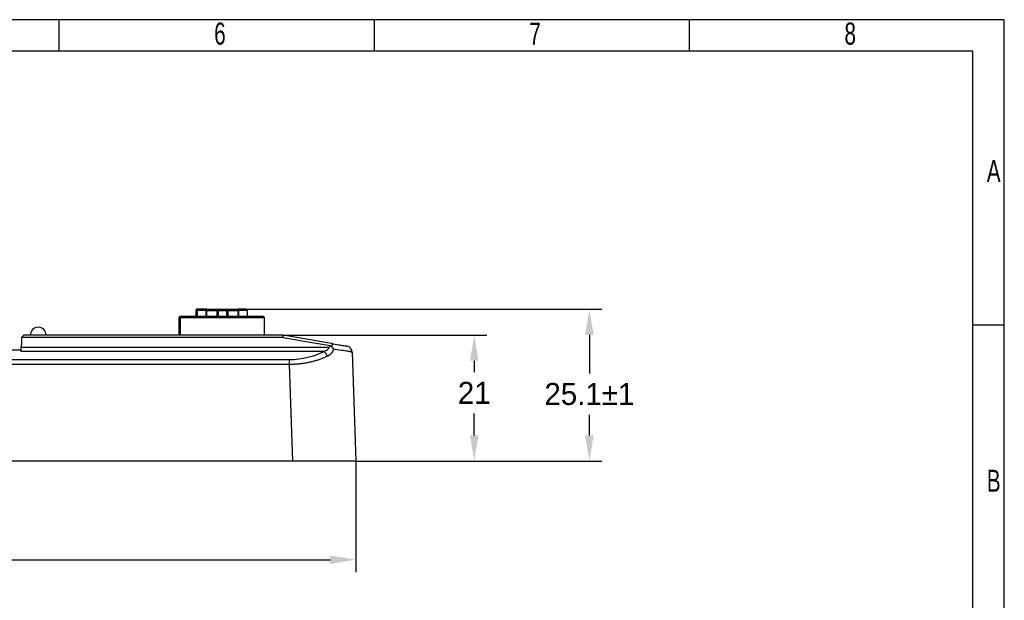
# Model space of a CAD drawing. Header units: millimetres. Extents: x 0 to 1380, y 0 to 297.
# Tile 25 of 60: x 264 to 420, y 205 to 297. Entities that reach past the tile are written whole.
import ezdxf

# ---------------------------------------------------------------- set-up
doc = ezdxf.new("R2010")
doc.units = ezdxf.units.MM
doc.header["$PDSIZE"] = -1
for name, color, linetype in [('10', 7, 'Continuous'), ('5', 7, 'Continuous'), ('9', 7, 'Continuous')]:
    doc.layers.add(name, color=color, linetype=linetype)
doc.styles.add('SLDTEXTSTYLE4', font='TXT', dxfattribs={"width": 0.7})
doc.dimstyles.new('ISO-25', dxfattribs={"dimtxt": 2.5, "dimasz": 2.5, "dimexe": 1.25, "dimexo": 0.625, "dimtad": 1, "dimtxsty": 'Standard', "dimcen": 2.5, "dimadec": 0, "dimazin": 0, "dimtfac": 1, "dimtmove": 0, "dimatfit": 3, "dimfxl": 1, "dimarcsym": 0})

# ---------------------------------------------------------------- blocks, each defined once
blk = doc.blocks.new('*D2')
at = {"color": 0, "lineweight": -2}
for p, q in [((97.12, 226.92), (97.12, 209.26)), ((317.12, 226.92), (317.12, 209.26)), ((101.2, 211.26), (313.04, 211.26))]:
    blk.add_line(p, q, dxfattribs=at)
at = {"color": 0}
for points in [[(101.2, 211.94), (101.2, 210.58), (97.12, 211.26)], [(313.04, 210.58), (313.04, 211.94), (317.12, 211.26)]]:
    blk.add_solid(points, dxfattribs=at)
at = {"layer": 'Defpoints', "color": 0}
for p in [(97.12, 226.92), (317.12, 226.92), (317.12, 211.26)]:
    blk.add_point(p, dxfattribs=at)
at = {"color": 0, "insert": (207.12, 214.83), "char_height": 3.5, "attachment_point": 5}
blk.add_mtext('220,0%%p2', dxfattribs=at)
blk = doc.blocks.new('*D5')
at = {"color": 0, "lineweight": -2}
for p, q in [((299.73, 251.02), (356.17, 251.02)), ((354.17, 246.94), (354.17, 240.82)), ((354.17, 231), (354.17, 234.27)), ((317.12, 226.92), (356.17, 226.92))]:
    blk.add_line(p, q, dxfattribs=at)
at = {"color": 0}
for points in [[(354.85, 246.94), (353.49, 246.94), (354.17, 251.02)], [(353.49, 231), (354.85, 231), (354.17, 226.92)]]:
    blk.add_solid(points, dxfattribs=at)
at = {"layer": 'Defpoints', "color": 0}
for p in [(299.73, 251.02), (354.17, 251.02), (317.12, 226.92)]:
    blk.add_point(p, dxfattribs=at)
at = {"color": 0, "insert": (354.17, 237.55), "char_height": 3.5, "attachment_point": 5}
blk.add_mtext('25.1±1', dxfattribs=at)
blk = doc.blocks.new('*D9')
at = {"color": 0, "lineweight": -2}
for p, q in [((305.61, 246.92), (337.9, 246.92)), ((335.9, 242.84), (335.9, 241.02)), ((335.9, 231), (335.9, 234.48)), ((317.12, 226.92), (337.9, 226.92))]:
    blk.add_line(p, q, dxfattribs=at)
at = {"color": 0}
for points in [[(336.58, 242.84), (335.22, 242.84), (335.9, 246.92)], [(335.22, 231), (336.58, 231), (335.9, 226.92)]]:
    blk.add_solid(points, dxfattribs=at)
at = {"layer": 'Defpoints', "color": 0}
for p in [(305.61, 246.92), (335.9, 246.92), (317.12, 226.92)]:
    blk.add_point(p, dxfattribs=at)
at = {"color": 0, "insert": (335.9, 237.75), "char_height": 3.5, "attachment_point": 5}
blk.add_mtext('21', dxfattribs=at)

msp = doc.modelspace()

# ---------------------------------------------------------------- linework, layer by layer
at = {"color": 7, "linetype": 'Continuous', "lineweight": 25}
for p, q in [((291.71, 250.82), (291.71, 249.92)), ((292.13, 251.02), (291.91, 251.02)), ((291.93, 250.82), (291.93, 249.92)), ((293.48, 251.02), (292.13, 251.02)), ((293.48, 250.82), (293.35, 250.82)), ((293.48, 250.82), (293.48, 251.02)), ((293.48, 251.02), (295.28, 251.02)), ((293.48, 250.82), (295.08, 250.82)), ((295.08, 250.82), (295.08, 249.92)), ((295.28, 250.82), (295.08, 250.82)), ((295.28, 251.02), (296.58, 251.02)), ((295.28, 251.02), (295.28, 250.82)), ((295.28, 250.82), (296.58, 250.82)), ((296.58, 250.82), (296.58, 251.02)), ((296.58, 251.02), (298.39, 251.02)), ((296.78, 250.82), (296.58, 250.82)), ((296.78, 250.82), (296.78, 249.92)), ((296.78, 250.82), (298.39, 250.82)), ((298.39, 250.82), (298.39, 251.02)), ((299.73, 251.02), (298.39, 251.02)), ((298.52, 250.82), (298.39, 250.82)), ((299.93, 249.92), (299.93, 250.82)), ((289.24, 249.92), (289.04, 249.72)), ((289.04, 249.72), (289.04, 246.92)), ((289.04, 249.72), (289.26, 249.72)), ((289.24, 249.92), (289.46, 249.92)), ((289.46, 249.92), (289.26, 249.72)), ((289.26, 249.72), (289.26, 246.92)), ((289.26, 249.72), (295.93, 249.72)), ((289.46, 249.92), (295.93, 249.92)), ((295.93, 249.92), (302.41, 249.92)), ((295.93, 249.72), (295.93, 249.92)), ((295.93, 249.72), (302.61, 249.72)), ((302.61, 249.72), (302.41, 249.92)), ((302.61, 246.92), (302.61, 249.72)), ((264.42, 246.92), (264.07, 246.52)), ((305.61, 246.92), (264.42, 246.92)), ((305.61, 246.52), (305.61, 246.92)), ((264.07, 246.52), (264.07, 246.52)), ((304.13, 246.52), (264.07, 246.52)), ((305.61, 246.52), (304.13, 246.52)), ((238.66, 244.58), (264.03, 244.58)), ((285.18, 244.34), (264.03, 244.34)), ((264.04, 245.01), (285.18, 245.01)), ((285.18, 245.01), (312.88, 245.01)), ((312.02, 244.34), (285.18, 244.34)), ((316.52, 244.21), (316.42, 244.23)), ((316.52, 244.21), (317.12, 226.92)), ((218.72, 243.04), (306.59, 243.04)), ((306.59, 242.25), (218.72, 242.25)), ((306.59, 242.25), (306.59, 243.04)), ((307.13, 226.92), (306.59, 242.25)), ((307.13, 226.92), (107.12, 226.92)), ((317.12, 226.92), (307.13, 226.92))]:
    msp.add_line(p, q, dxfattribs=at)
at = {"color": 8, "linetype": 'Continuous', "lineweight": 25}
for p, q in [((291.93, 250.82), (291.71, 250.82)), ((293.35, 250.82), (291.93, 250.82)), ((293.35, 249.92), (293.35, 250.82)), ((293.48, 249.92), (293.48, 250.82)), ((295.28, 250.82), (295.28, 249.92)), ((296.58, 250.82), (296.58, 249.92)), ((298.39, 250.82), (298.39, 249.92)), ((298.52, 250.82), (298.52, 249.92)), ((299.93, 250.82), (298.52, 250.82))]:
    msp.add_line(p, q, dxfattribs=at)
at = {"color": 7, "linetype": 'Continuous', "lineweight": 25, "flags": 128}
for points in [[(293.35, 250.82), (293.35, 250.86), (293.36, 250.9), (293.37, 250.93), (293.39, 250.96), (293.41, 250.99), (293.43, 251.01), (293.45, 251.02), (293.48, 251.02)], [(298.39, 251.02), (298.41, 251.02), (298.44, 251.01), (298.46, 250.99), (298.48, 250.96), (298.5, 250.93), (298.51, 250.9), (298.52, 250.86), (298.52, 250.82)], [(313.22, 245.59), (308.96, 246.34), (305.61, 246.92)], [(264.07, 246.52), (264.05, 245.67), (264.04, 245.01)], [(305.61, 246.52), (309.81, 245.81), (313.11, 245.25)], [(264.03, 244.34), (264.03, 244.47), (264.03, 244.63), (264.04, 244.81), (264.04, 245.01)]]:
    msp.add_lwpolyline(points, dxfattribs=at)
at = {"color": 7, "linetype": 'Continuous', "lineweight": 25}
for centre, radius, start, end in [((291.91, 250.82), 0.2, 90, 180), ((292.13, 250.82), 0.2, 90, 180), ((295.28, 250.82), 0.2, 90, 180), ((296.58, 250.82), 0.2, 0, 90), ((299.73, 250.82), 0.2, 0, 90), ((266.72, 246.92), 1.25, 0, 180), ((311.18, 243.06), 1.52, 19.1116, 56.8746), ((315.52, 244.18), 1, 58.7404, 80.1262), ((315.52, 244.18), 1, 2, 39.6313)]:
    msp.add_arc(centre, radius, start, end, dxfattribs=at)
for points, knots in [([(313.11, 245.25), (313.19, 245.27), (313.36, 245.32), (313.5, 245.4), (313.51, 245.47), (313.48, 245.51), (313.44, 245.54), (313.37, 245.56), (313.29, 245.58), (313.24, 245.59), (313.22, 245.59)], [0, 0, 0, 0, 0.3097302, 0.6218763, 0.7186023, 0.7824962, 0.8360356, 0.8895961, 0.9649258, 1, 1, 1, 1]), ([(313.22, 245.59), (313.63, 245.52), (314.45, 245.38), (315.19, 245.25), (315.62, 245.18), (315.67, 245.17), (315.69, 245.16)], [0, 0, 0, 0, 0.280667, 0.559663, 0.779168, 1, 1, 1, 1]), ([(312.02, 244.34), (312.07, 244.35), (312.18, 244.39), (312.33, 244.44), (312.46, 244.51), (312.58, 244.58), (312.67, 244.65), (312.75, 244.73), (312.81, 244.82), (312.86, 244.91), (312.88, 244.98), (312.88, 245.01)], [0, 0, 0, 0, 0.152324, 0.292571, 0.421211, 0.538853, 0.646292, 0.744574, 0.83506, 0.919491, 1, 1, 1, 1]), ([(313.56, 244.69), (313.55, 244.66), (313.53, 244.58), (313.49, 244.47), (313.45, 244.37), (313.4, 244.27), (313.34, 244.17), (313.28, 244.08), (313.21, 243.99), (313.13, 243.91), (313.05, 243.83), (312.95, 243.76), (312.85, 243.69), (312.74, 243.62), (312.66, 243.58), (312.62, 243.56)], [0, 0, 0, 0, 0.068848, 0.137576, 0.206624, 0.276429, 0.347412, 0.419975, 0.494493, 0.571313, 0.650752, 0.733096, 0.818603, 0.907503, 1, 1, 1, 1]), ([(312.88, 245.01), (312.93, 245.05), (313.01, 245.12), (313.08, 245.21), (313.11, 245.25)], [0, 0, 0, 0, 0.560023, 1, 1, 1, 1]), ([(313.11, 245.25), (313.27, 245.12), (313.4, 244.96), (313.52, 244.76), (313.54, 244.73), (313.56, 244.7), (313.56, 244.69), (313.56, 244.69)], [0, 0, 0, 0, 0.845733, 0.845733, 0.990894, 0.990894, 1, 1, 1, 1]), ([(313.11, 245.25), (313.11, 245.25), (313.11, 245.25), (313.11, 245.25), (313.11, 245.25)], [0, 0, 0, 0, 0.559359, 1, 1, 1, 1]), ([(316.46, 244.23), (316.46, 244.31), (316.46, 244.47), (316.37, 244.7), (316.22, 244.91), (316.07, 245.01), (316, 245.06)], [0, 0, 0, 0, 0.2466878, 0.4984819, 0.7511588, 1, 1, 1, 1]), ([(312.62, 243.56), (312.54, 243.52), (312.38, 243.45), (312.14, 243.34), (311.89, 243.23), (311.63, 243.13), (311.37, 243.04), (311.11, 242.95), (310.84, 242.87), (310.57, 242.79), (310.3, 242.72), (310.02, 242.65), (309.74, 242.59), (309.46, 242.53), (309.18, 242.48), (308.9, 242.43), (308.61, 242.39), (308.32, 242.35), (308.04, 242.32), (307.75, 242.3), (307.46, 242.28), (307.17, 242.26), (306.88, 242.26), (306.69, 242.25), (306.59, 242.25)], [0, 0, 0, 0, 0.0487903, 0.0971749, 0.1451656, 0.1927746, 0.2400142, 0.2868972, 0.3334367, 0.3796459, 0.4255384, 0.4711282, 0.5164294, 0.5614564, 0.6062239, 0.6507469, 0.6950407, 0.7391205, 0.7830022, 0.8267015, 0.8702346, 0.9136177, 0.9568673, 1, 1, 1, 1])]:
    msp.add_open_spline(points, degree=3, knots=knots, dxfattribs=at)
msp.add_open_spline([(306.59, 243.04), (308.62, 243.04), (310.56, 243.54), (312.02, 244.34)], degree=3, dxfattribs=at)
at = {"color": 8, "linetype": 'Continuous', "lineweight": 25}
msp.add_open_spline([(316.42, 244.23), (316.4, 244.24), (316.33, 244.25), (315.81, 244.34), (314.9, 244.48), (314.01, 244.62), (313.56, 244.69)], degree=3, knots=[0, 0, 0, 0, 0.1277151, 0.4134747, 0.7041133, 1, 1, 1, 1], dxfattribs=at)
at = {"layer": '5'}
for p, q in [((270, 297), (270, 292)), ((320, 297), (320, 292)), ((370, 297), (370, 292)), ((420, 248.5), (415, 248.5))]:
    msp.add_line(p, q, dxfattribs=at)
at = {"layer": '5', "color": 7, "lineweight": 25}
for p, q in [((415, 292), (25, 292)), ((415, 5), (415, 292))]:
    msp.add_line(p, q, dxfattribs=at)
at = {"layer": '9', "color": 7}
for p, q in [((420, 297), (0, 297)), ((420, 148.5), (420, 297))]:
    msp.add_line(p, q, dxfattribs=at)

# ---------------------------------------------------------------- texts
at = {"layer": '10', "char_height": 3.5, "attachment_point": 2, "style": 'SLDTEXTSTYLE4'}
for s, insert in [('6', (295.55, 296.54)), ('7', (345.55, 296.54)), ('8', (395.55, 296.54)), ('A', (418.32, 274.73)), ('B', (418.32, 225.54))]:
    msp.add_mtext(s, dxfattribs=dict(at, insert=insert))

# ---------------------------------------------------------------- dimensions: what is measured, and where the dimension line sits
for base, p2, text, override, picture, middle in [((354.17, 251.02), (299.73, 251.02), '25.1±1', {"dimtxt": 3.5, "dimasz": 4.08, "dimexe": 2, "dimexo": 0, "dimgap": 1.524, "dimtih": 1, "dimtoh": 1, "dimdec": 1, "dimzin": 0, "dimtxsty": 'Standard', "dimadec": 2, "dimtol": 1, "dimtp": 1, "dimtm": 1, "dimtdec": 0, "dimtzin": 0}, '*D5', (354.17, 237.55)), ((335.9, 246.92), (305.61, 246.92), '21', {"dimtxt": 3.5, "dimasz": 4.08, "dimexe": 2, "dimexo": 0, "dimgap": 1.524, "dimtih": 1, "dimtoh": 1, "dimdec": 1, "dimzin": 0, "dimtxsty": 'Standard', "dimadec": 2, "dimtdec": 1, "dimtzin": 0}, '*D9', (335.9, 237.75))]:
    dim = msp.add_linear_dim(base=base, p1=(317.12, 226.92), p2=p2, angle=90, text=text, dimstyle='ISO-25', override=override)
    dim.commit()
    dim.dimension.update_dxf_attribs({"geometry": picture, "text_midpoint": middle, "dimtype": 160})
dim = msp.add_linear_dim(base=(317.12, 211.26), p1=(97.12, 226.92), p2=(317.12, 226.92), dimstyle='ISO-25', override={"dimtxt": 3.5, "dimasz": 4.08, "dimexe": 2, "dimexo": 0, "dimgap": 1.524, "dimtih": 1, "dimtoh": 1, "dimdec": 1, "dimzin": 0, "dimadec": 2, "dimtol": 1, "dimlim": 0, "dimtp": 2, "dimtm": 2, "dimtdec": 0, "dimtzin": 0})
dim.commit()
dim.dimension.update_dxf_attribs({"geometry": '*D2', "text_midpoint": (207.12, 214.83)})

doc.saveas('drawing.dxf')
